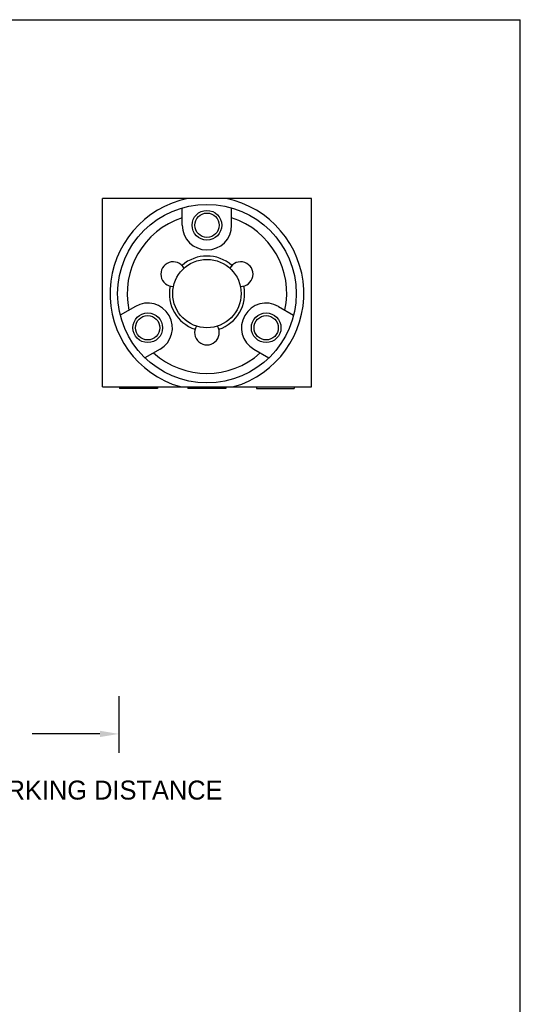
# Model space of a CAD drawing. Extents: x -83 to 21, y 64 to 104.
# Tile 6 of 7: x -77.47 to -74.84, y 99.22 to 104.4. Entities that reach past the tile are written whole.
import ezdxf

# ---------------------------------------------------------------- set-up
doc = ezdxf.new("R2010")
doc.units = 0
doc.header["$MEASUREMENT"] = 0
doc.layers.get('0').update_dxf_attribs({"linetype": 'CONTINUOUS'})
for name, color, linetype in [('FASTENERS', 1, 'CONTINUOUS'), ('OBJECT', 7, 'CONTINUOUS'), ('TEXT', 1, 'CONTINUOUS'), ('TITLE_BLOCK', 7, 'CONTINUOUS')]:
    doc.layers.add(name, color=color, linetype=linetype)

msp = doc.modelspace()

# ---------------------------------------------------------------- linework, layer by layer
msp.add_line((-74.8367, 94.0329), (-74.8367, 104.4014))
at = {"layer": 'FASTENERS'}
for centre, radius in [((-76.4863, 103.3192), 0.078), ((-76.4863, 103.3192), 0.064), ((-76.7981, 102.7792), 0.078), ((-76.1746, 102.7792), 0.078), ((-76.7981, 102.7792), 0.064), ((-76.1746, 102.7792), 0.064)]:
    msp.add_circle(centre, radius, dxfattribs=at)
at = {"layer": 'OBJECT'}
for p, q in [((-75.9363, 103.4592), (-77.0363, 103.4592)), ((-77.0363, 102.4692), (-77.0363, 103.4592)), ((-75.9363, 102.4692), (-75.9363, 103.4592)), ((-76.6163, 103.3192), (-76.6163, 103.4108)), ((-76.3563, 103.3192), (-76.3563, 103.4108)), ((-76.8631, 102.8918), (-76.9425, 102.846)), ((-76.1096, 102.8918), (-76.0302, 102.846)), ((-76.7331, 102.6666), (-76.8125, 102.6208)), ((-76.2396, 102.6666), (-76.1602, 102.6208)), ((-77.0363, 102.4692), (-75.9363, 102.4692)), ((-76.9463, 102.4692), (-76.9463, 102.4592)), ((-76.7463, 102.4592), (-76.9463, 102.4592)), ((-76.7463, 102.4692), (-76.7463, 102.4592)), ((-76.5863, 102.4692), (-76.5863, 102.4592)), ((-76.3863, 102.4592), (-76.5863, 102.4592)), ((-76.3863, 102.4692), (-76.3863, 102.4592)), ((-76.2263, 102.4692), (-76.2263, 102.4592)), ((-76.2263, 102.4592), (-76.0263, 102.4592)), ((-76.0263, 102.4692), (-76.0263, 102.4592))]:
    msp.add_line(p, q, dxfattribs=at)
for radius in [0.47, 0.18]:
    msp.add_circle((-76.4863, 102.9592), radius, dxfattribs=at)
for centre, radius, start, end in [((-76.4863, 102.9592), 0.51, 101.3514, 253.8915), ((-76.4863, 102.9592), 0.51, 286.1085, 78.6486), ((-76.4863, 102.9592), 0.42, 108.0305, 191.9695), ((-76.4863, 102.9592), 0.42, 348.0305, 71.9695), ((-76.4863, 103.3192), 0.13, 180, 0), ((-76.6639, 103.0617), 0.065, 28.6878, 271.3122), ((-76.4863, 102.9592), 0.198, 48.457, 131.543), ((-76.3088, 103.0617), 0.065, 268.6878, 151.3122), ((-76.4863, 102.9592), 0.198, 168.457, 251.543), ((-76.4863, 102.9592), 0.198, 288.457, 11.543), ((-76.7981, 102.7792), 0.13, 300, 120), ((-76.1746, 102.7792), 0.13, 60, 240), ((-76.4863, 102.7542), 0.065, 148.6878, 31.3122), ((-76.4863, 102.9592), 0.42, 228.0305, 311.9695)]:
    msp.add_arc(centre, radius, start, end, dxfattribs=at)
at = {"layer": 'TEXT'}
for p, q in [((-76.9501, 100.8389), (-76.9501, 100.5407)), ((-77.0501, 100.6407), (-77.4071, 100.6407))]:
    msp.add_line(p, q, dxfattribs=at)
msp.add_solid([(-77.0501, 100.6574), (-77.0501, 100.6241), (-76.9501, 100.6407)], dxfattribs=at)
at = {"layer": 'TITLE_BLOCK'}
msp.add_line((-82.6759, 104.4014), (-74.8367, 104.4014), dxfattribs=at)

# ---------------------------------------------------------------- texts
at = {"layer": 'TEXT', "insert": (-77.4109, 100.3444), "char_height": 0.1, "attachment_point": 5}
msp.add_mtext('NOMINAL WORKING DISTANCE', dxfattribs=at)

doc.saveas('drawing.dxf')
